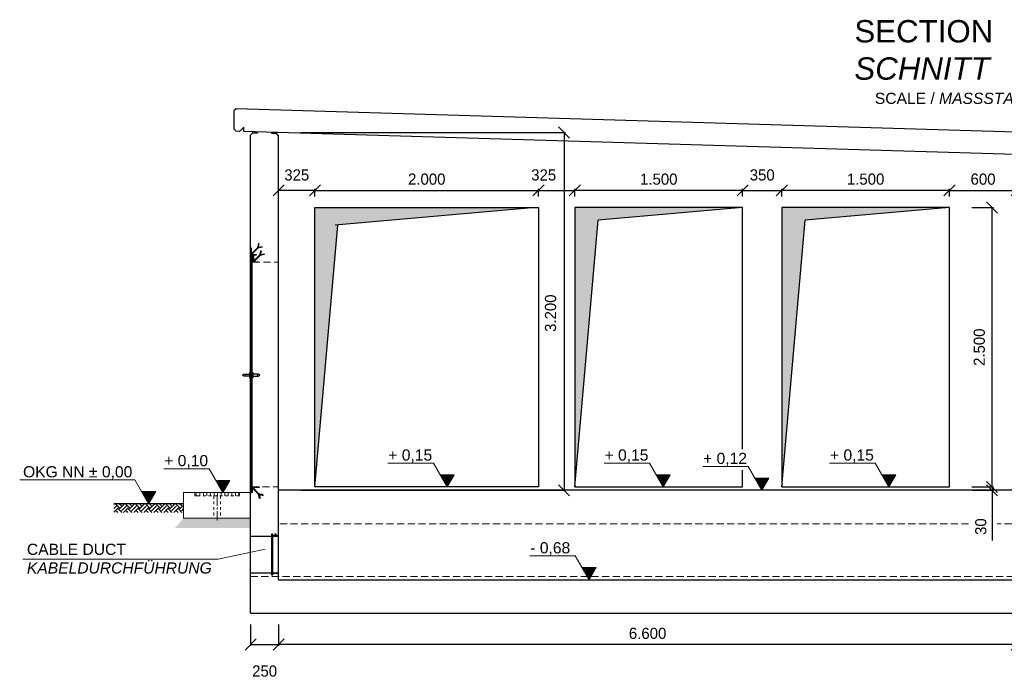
# Model space of a CAD drawing. Header units: millimetres. Extents: x -2787 to 131613, y -54195 to 30918.
# Tile 61 of 69: x 99992 to 108798, y -52221 to -46329. Entities that reach past the tile are written whole.
import ezdxf

# ---------------------------------------------------------------- set-up
doc = ezdxf.new("R2010")
doc.units = ezdxf.units.MM
for name, pattern in [('HIDDEN', [9.525, 6.35, -3.175]), ('JIS_02_1.0', [2, 1, -1]), ('MITTE2', [28.575, 19.05, -3.175, 3.175, -3.175])]:
    doc.linetypes.add(name, pattern=pattern)
doc.layers.add('Bemaßung', color=7, linetype='Continuous', lineweight=9)
doc.layers.add('Beschriftung', color=7, linetype='Continuous')
doc.layers.add('POL_Bema', color=7, linetype='Continuous')
doc.styles.add('LBB3.5M1000', font='isocp.shx', dxfattribs={"height": 3.5})
doc.dimstyles.new('DIN', dxfattribs={"dimtxt": 2.5, "dimasz": 2.5, "dimexe": 1.25, "dimexo": 0.625, "dimtad": 1, "dimtih": 1, "dimdec": 4, "dimdsep": 46, "dimlunit": 6, "dimtxsty": 'Standard', "dimcen": 2.5, "dimadec": 0, "dimazin": 0, "dimtfac": 1, "dimtdec": 4, "dimtmove": 0, "dimatfit": 3, "dimfxl": 0, "dimtvp": 1, "dimtolj": 1, "dimtzin": 0, "dimarcsym": 0})

# ---------------------------------------------------------------- blocks, each defined once
blk = doc.blocks.new('_Oblique')
at = {"layer": 'POL_Bema', "color": 0, "lineweight": -2}
blk.add_line((-0.5, -0.5), (0.5, 0.5), dxfattribs=at)
blk = doc.blocks.new('*D430')
at = {"layer": 'Bemaßung', "color": 0, "lineweight": -2, "transparency": 16777216}
for p, q in [((102507.5, -47338.1), (104872.6, -47338.1)), ((104860.1, -47338.1), (104860.1, -50539.1)), ((102507.5, -50539.1), (104872.6, -50539.1))]:
    blk.add_line(p, q, dxfattribs=at)
at = {"layer": 'DEFPOINTS', "color": 0, "transparency": 16777216}
for p in [(102307.5, -47338.1), (102307.5, -50539.1), (104860.1, -50539.1)]:
    blk.add_point(p, dxfattribs=at)
at = {"layer": 'Bemaßung', "color": 0, "lineweight": -2, "transparency": 16777216, "xscale": 100, "yscale": 100, "zscale": 100}
for p, rotation in [((104860.1, -47338.1), 90), ((104860.1, -50539.1), 270)]:
    blk.add_blockref('_Oblique', p, dxfattribs=dict(at, rotation=rotation))
at = {"layer": 'Bemaßung', "color": 0, "transparency": 16777216, "insert": (104740, -48954.6), "char_height": 100, "attachment_point": 5, "rotation": 90}
blk.add_mtext('\\A1;3.200', dxfattribs=at)
blk = doc.blocks.new('*D438')
at = {"layer": 'Bemaßung', "color": 0, "lineweight": -2, "transparency": 16777216}
for p, q in [((108507.5, -48009.1), (108700.3, -48009.1)), ((108687.8, -50509.1), (108687.8, -48009.1)), ((108507.5, -50509.1), (108700.3, -50509.1))]:
    blk.add_line(p, q, dxfattribs=at)
at = {"layer": 'DEFPOINTS', "color": 0, "transparency": 16777216}
for p in [(108307.5, -48009.1), (108687.8, -48009.1), (108307.5, -50509.1)]:
    blk.add_point(p, dxfattribs=at)
at = {"layer": 'Bemaßung', "color": 0, "lineweight": -2, "transparency": 16777216, "xscale": 100, "yscale": 100, "zscale": 100}
for p, rotation in [((108687.8, -48009.1), 90), ((108687.8, -50509.1), 270)]:
    blk.add_blockref('_Oblique', p, dxfattribs=dict(at, rotation=rotation))
at = {"layer": 'Bemaßung', "color": 0, "transparency": 16777216, "insert": (108574.1, -49259.1), "char_height": 100, "attachment_point": 5, "rotation": 90}
blk.add_mtext('\\A1;2.500', dxfattribs=at)
blk = doc.blocks.new('*D439')
at = {"layer": 'Bemaßung', "color": 0, "lineweight": -2, "transparency": 16777216}
for p, q in [((108687.8, -50509.1), (108687.8, -50409.1)), ((108507.5, -50509.1), (108700.3, -50509.1)), ((108507.5, -50539.1), (108700.3, -50539.1)), ((108687.8, -50509.1), (108687.8, -50539.1)), ((108687.8, -50539.1), (108687.8, -50989.1))]:
    blk.add_line(p, q, dxfattribs=at)
at = {"layer": 'DEFPOINTS', "color": 0, "transparency": 16777216}
for p in [(108307.5, -50509.1), (108307.5, -50539.1), (108687.8, -50539.1)]:
    blk.add_point(p, dxfattribs=at)
at = {"layer": 'Bemaßung', "color": 0, "lineweight": -2, "transparency": 16777216, "xscale": 100, "yscale": 100, "zscale": 100}
for p, rotation in [((108687.8, -50509.1), 270), ((108687.8, -50539.1), 90)]:
    blk.add_blockref('_Oblique', p, dxfattribs=dict(at, rotation=rotation))
at = {"layer": 'Bemaßung', "color": 0, "transparency": 16777216, "insert": (108587.8, -50864.1), "char_height": 100, "attachment_point": 5, "rotation": 90}
blk.add_mtext('\\A1;30', dxfattribs=at)
blk = doc.blocks.new('*D440')
at = {"layer": 'Bemaßung', "color": 0, "lineweight": -2, "transparency": 16777216}
for p, q in [((102632.5, -47909.1), (102632.5, -47843.2)), ((102632.5, -47855.7), (104632.5, -47855.7)), ((104632.5, -47909.1), (104632.5, -47843.2))]:
    blk.add_line(p, q, dxfattribs=at)
at = {"layer": 'DEFPOINTS', "color": 0, "transparency": 16777216}
for p in [(104632.5, -47855.7), (102632.5, -48009.1), (104632.5, -48009.1)]:
    blk.add_point(p, dxfattribs=at)
at = {"layer": 'Bemaßung', "color": 0, "lineweight": -2, "transparency": 16777216, "xscale": 100, "yscale": 100, "zscale": 100, "rotation": 180}
blk.add_blockref('_Oblique', (102632.5, -47855.7), dxfattribs=at)
at = {"layer": 'Bemaßung', "color": 0, "lineweight": -2, "transparency": 16777216, "xscale": 100, "yscale": 100, "zscale": 100}
blk.add_blockref('_Oblique', (104632.5, -47855.7), dxfattribs=at)
at = {"layer": 'Bemaßung', "color": 0, "transparency": 16777216, "insert": (103632.5, -47755.7), "char_height": 100, "attachment_point": 5}
blk.add_mtext('\\A1;2.000', dxfattribs=at)
blk = doc.blocks.new('*D441')
at = {"layer": 'Bemaßung', "color": 0, "lineweight": -2, "transparency": 16777216}
for p, q in [((104957.5, -47909.1), (104957.5, -47843.2)), ((106457.5, -47855.7), (104957.5, -47855.7)), ((106457.5, -47909.1), (106457.5, -47843.2))]:
    blk.add_line(p, q, dxfattribs=at)
at = {"layer": 'DEFPOINTS', "color": 0, "transparency": 16777216}
for p in [(104957.5, -47855.7), (104957.5, -48009.1), (106457.5, -48009.1)]:
    blk.add_point(p, dxfattribs=at)
at = {"layer": 'Bemaßung', "color": 0, "lineweight": -2, "transparency": 16777216, "xscale": 100, "yscale": 100, "zscale": 100, "rotation": 180}
blk.add_blockref('_Oblique', (104957.5, -47855.7), dxfattribs=at)
at = {"layer": 'Bemaßung', "color": 0, "lineweight": -2, "transparency": 16777216, "xscale": 100, "yscale": 100, "zscale": 100}
blk.add_blockref('_Oblique', (106457.5, -47855.7), dxfattribs=at)
at = {"layer": 'Bemaßung', "color": 0, "transparency": 16777216, "insert": (105707.5, -47755.7), "char_height": 100, "attachment_point": 5}
blk.add_mtext('\\A1;1.500', dxfattribs=at)
blk = doc.blocks.new('*D442')
at = {"layer": 'Bemaßung', "color": 0, "lineweight": -2, "transparency": 16777216}
for p, q in [((106807.5, -47909.1), (106807.5, -47843.2)), ((108307.5, -47855.7), (106807.5, -47855.7)), ((108307.5, -47909.1), (108307.5, -47843.2))]:
    blk.add_line(p, q, dxfattribs=at)
at = {"layer": 'DEFPOINTS', "color": 0, "transparency": 16777216}
for p in [(106807.5, -47855.7), (106807.5, -48009.1), (108307.5, -48009.1)]:
    blk.add_point(p, dxfattribs=at)
at = {"layer": 'Bemaßung', "color": 0, "lineweight": -2, "transparency": 16777216, "xscale": 100, "yscale": 100, "zscale": 100, "rotation": 180}
blk.add_blockref('_Oblique', (106807.5, -47855.7), dxfattribs=at)
at = {"layer": 'Bemaßung', "color": 0, "lineweight": -2, "transparency": 16777216, "xscale": 100, "yscale": 100, "zscale": 100}
blk.add_blockref('_Oblique', (108307.5, -47855.7), dxfattribs=at)
at = {"layer": 'Bemaßung', "color": 0, "transparency": 16777216, "insert": (107557.5, -47755.7), "char_height": 100, "attachment_point": 5}
blk.add_mtext('\\A1;1.500', dxfattribs=at)
blk = doc.blocks.new('*D451')
at = {"layer": 'Bemaßung', "color": 0, "lineweight": -2, "transparency": 16777216}
for p, q in [((102057.5, -51739.1), (102057.5, -51932.1)), ((102307.5, -51739.1), (102307.5, -51932.1)), ((102057.5, -51919.6), (102307.5, -51919.6))]:
    blk.add_line(p, q, dxfattribs=at)
at = {"layer": 'DEFPOINTS', "color": 0, "transparency": 16777216}
for p in [(102057.5, -51639.1), (102307.5, -51639.1), (102307.5, -51919.6)]:
    blk.add_point(p, dxfattribs=at)
at = {"layer": 'Bemaßung', "color": 0, "lineweight": -2, "transparency": 16777216, "xscale": 100, "yscale": 100, "zscale": 100, "rotation": 180}
blk.add_blockref('_Oblique', (102057.5, -51919.6), dxfattribs=at)
at = {"layer": 'Bemaßung', "color": 0, "lineweight": -2, "transparency": 16777216, "xscale": 100, "yscale": 100, "zscale": 100}
blk.add_blockref('_Oblique', (102307.5, -51919.6), dxfattribs=at)
at = {"layer": 'Bemaßung', "color": 0, "transparency": 16777216, "insert": (102182.5, -52157.1), "char_height": 100, "attachment_point": 5}
blk.add_mtext('\\A1;250', dxfattribs=at)
blk = doc.blocks.new('*D452')
at = {"layer": 'Bemaßung', "color": 0, "lineweight": -2, "transparency": 16777216}
for p, q in [((102307.5, -51739.1), (102307.5, -51932.1)), ((108907.5, -51739.1), (108907.5, -51932.1)), ((108907.5, -51919.6), (102307.5, -51919.6))]:
    blk.add_line(p, q, dxfattribs=at)
at = {"layer": 'DEFPOINTS', "color": 0, "transparency": 16777216}
for p in [(102307.5, -51639.1), (108907.5, -51639.1), (102307.5, -51919.6)]:
    blk.add_point(p, dxfattribs=at)
at = {"layer": 'Bemaßung', "color": 0, "lineweight": -2, "transparency": 16777216, "xscale": 100, "yscale": 100, "zscale": 100, "rotation": 180}
blk.add_blockref('_Oblique', (102307.5, -51919.6), dxfattribs=at)
at = {"layer": 'Bemaßung', "color": 0, "lineweight": -2, "transparency": 16777216, "xscale": 100, "yscale": 100, "zscale": 100}
blk.add_blockref('_Oblique', (108907.5, -51919.6), dxfattribs=at)
at = {"layer": 'Bemaßung', "color": 0, "transparency": 16777216, "insert": (105607.5, -51819.6), "char_height": 100, "attachment_point": 5}
blk.add_mtext('\\A1;6.600', dxfattribs=at)
blk = doc.blocks.new('*D520')
at = {"layer": 'Bemaßung', "color": 0, "lineweight": -2, "transparency": 16777216}
for p, q in [((104632.5, -47909.1), (104632.5, -47843.2)), ((104632.5, -47855.7), (104957.5, -47855.7)), ((104957.5, -47909.1), (104957.5, -47843.2))]:
    blk.add_line(p, q, dxfattribs=at)
at = {"layer": 'DEFPOINTS', "color": 0, "transparency": 16777216}
for p in [(104957.5, -47855.7), (104632.5, -48009.1), (104957.5, -48009.1)]:
    blk.add_point(p, dxfattribs=at)
at = {"layer": 'Bemaßung', "color": 0, "lineweight": -2, "transparency": 16777216, "xscale": 100, "yscale": 100, "zscale": 100, "rotation": 180}
blk.add_blockref('_Oblique', (104632.5, -47855.7), dxfattribs=at)
at = {"layer": 'Bemaßung', "color": 0, "lineweight": -2, "transparency": 16777216, "xscale": 100, "yscale": 100, "zscale": 100}
blk.add_blockref('_Oblique', (104957.5, -47855.7), dxfattribs=at)
at = {"layer": 'Bemaßung', "color": 0, "transparency": 16777216, "insert": (104678.3, -47718.2), "char_height": 100, "attachment_point": 5}
blk.add_mtext('\\A1;325', dxfattribs=at)
blk = doc.blocks.new('*D521')
at = {"layer": 'Bemaßung', "color": 0, "lineweight": -2, "transparency": 16777216}
for p, q in [((106457.5, -47909.1), (106457.5, -47843.2)), ((106457.5, -47855.7), (106807.5, -47855.7)), ((106807.5, -47909.1), (106807.5, -47843.2))]:
    blk.add_line(p, q, dxfattribs=at)
at = {"layer": 'DEFPOINTS', "color": 0, "transparency": 16777216}
for p in [(106807.5, -47855.7), (106457.5, -48009.1), (106807.5, -48009.1)]:
    blk.add_point(p, dxfattribs=at)
at = {"layer": 'Bemaßung', "color": 0, "lineweight": -2, "transparency": 16777216, "xscale": 100, "yscale": 100, "zscale": 100, "rotation": 180}
blk.add_blockref('_Oblique', (106457.5, -47855.7), dxfattribs=at)
at = {"layer": 'Bemaßung', "color": 0, "lineweight": -2, "transparency": 16777216, "xscale": 100, "yscale": 100, "zscale": 100}
blk.add_blockref('_Oblique', (106807.5, -47855.7), dxfattribs=at)
at = {"layer": 'Bemaßung', "color": 0, "transparency": 16777216, "insert": (106632.5, -47718.2), "char_height": 100, "attachment_point": 5}
blk.add_mtext('\\A1;350', dxfattribs=at)
blk = doc.blocks.new('*D522')
at = {"layer": 'Bemaßung', "color": 0, "lineweight": -2, "transparency": 16777216}
for p, q in [((102307.5, -47909.1), (102307.5, -47843.2)), ((102632.5, -47855.7), (102307.5, -47855.7)), ((102632.5, -47909.1), (102632.5, -47843.2))]:
    blk.add_line(p, q, dxfattribs=at)
at = {"layer": 'DEFPOINTS', "color": 0, "transparency": 16777216}
for p in [(102307.5, -47855.7), (102307.5, -48009.1), (102632.5, -48009.1)]:
    blk.add_point(p, dxfattribs=at)
at = {"layer": 'Bemaßung', "color": 0, "lineweight": -2, "transparency": 16777216, "xscale": 100, "yscale": 100, "zscale": 100, "rotation": 180}
blk.add_blockref('_Oblique', (102307.5, -47855.7), dxfattribs=at)
at = {"layer": 'Bemaßung', "color": 0, "lineweight": -2, "transparency": 16777216, "xscale": 100, "yscale": 100, "zscale": 100}
blk.add_blockref('_Oblique', (102632.5, -47855.7), dxfattribs=at)
at = {"layer": 'Bemaßung', "color": 0, "transparency": 16777216, "insert": (102470, -47718.2), "char_height": 100, "attachment_point": 5}
blk.add_mtext('\\A1;325', dxfattribs=at)
blk = doc.blocks.new('*D523')
at = {"layer": 'Bemaßung', "color": 0, "lineweight": -2, "transparency": 16777216}
for p, q in [((108307.5, -47909.1), (108307.5, -47843.2)), ((108307.5, -47855.7), (108907.5, -47855.7)), ((108907.5, -47909.1), (108907.5, -47843.2))]:
    blk.add_line(p, q, dxfattribs=at)
at = {"layer": 'DEFPOINTS', "color": 0, "transparency": 16777216}
for p in [(108907.5, -47855.7), (108307.5, -48009.1), (108907.5, -48009.1)]:
    blk.add_point(p, dxfattribs=at)
at = {"layer": 'Bemaßung', "color": 0, "lineweight": -2, "transparency": 16777216, "xscale": 100, "yscale": 100, "zscale": 100, "rotation": 180}
blk.add_blockref('_Oblique', (108307.5, -47855.7), dxfattribs=at)
at = {"layer": 'Bemaßung', "color": 0, "lineweight": -2, "transparency": 16777216, "xscale": 100, "yscale": 100, "zscale": 100}
blk.add_blockref('_Oblique', (108907.5, -47855.7), dxfattribs=at)
at = {"layer": 'Bemaßung', "color": 0, "transparency": 16777216, "insert": (108607.5, -47755.7), "char_height": 100, "attachment_point": 5}
blk.add_mtext('\\A1;600', dxfattribs=at)

msp = doc.modelspace()

# ---------------------------------------------------------------- hatches: boundary and pattern name
h = msp.add_hatch(color=256)
h.dxf.hatch_style = 1
h.paths.add_polyline_path([(104632.47891, -48009.14255), (102632.47891, -48009.14255), (102632.47891, -50509.14255), (102837.46103, -48166.18627)])
h = msp.add_hatch(color=256)
h.dxf.hatch_style = 1
h.paths.add_polyline_path([(105166.31768, -48122.10452), (106457.47891, -48009.14255), (104957.47891, -48009.14255), (104957.47891, -50509.14255)])
h = msp.add_hatch(color=256)
h.dxf.hatch_style = 1
h.paths.add_polyline_path([(107016.31768, -48122.10452), (108307.47891, -48009.14255), (106807.47891, -48009.14255), (106807.47891, -50509.14255)])
at = {"lineweight": 5}
h = msp.add_hatch(dxfattribs=at)
h.set_pattern_fill('ANSI31', color=256)
h.set_pattern_definition([(45, (113380.1718, -54167.9128), (-2.245064, 2.245064), [])])
edge = h.paths.add_edge_path()
edge.add_line((102107.47891, -48434.14255), (102057.47891, -48434.14255))
edge.add_line((102057.47891, -48434.14255), (102057.47891, -48369.14255))
edge.add_line((102057.47891, -48369.14255), (102059.97891, -48369.14255))
edge.add_arc((102059.97891, -48371.64255), 2.5, 0, 90, ccw=False)
edge.add_line((102062.47891, -48371.64255), (102062.47891, -48424.14255))
edge.add_arc((102067.47891, -48424.14255), 5, 180, 270)
edge.add_line((102067.47891, -48429.14255), (102104.97891, -48429.14255))
edge.add_arc((102104.97891, -48431.64255), 2.5, 0, 90, ccw=False)
edge.add_line((102107.47891, -48431.64255), (102107.47891, -48434.14255))
h = msp.add_hatch(dxfattribs=at)
h.set_pattern_fill('ANSI31', color=256)
h.set_pattern_definition([(45, (102057.479, -20932.307), (-2.24506403, 2.24506403), [])])
h.paths.add_polyline_path([(102067.47891, -50544.14255), (102057.47891, -50544.14255), (102057.47891, -48444.14255), (102067.47891, -48444.14255)])
h = msp.add_hatch(dxfattribs=at)
h.set_pattern_fill('ANSI31', color=256, scale=0.5)
h.set_pattern_definition([(45, (113906.4077, -32962.9177), (-1.12253202, 1.12253202), [])])
h.paths.add_polyline_path([(102071.47891, -48434.14255), (102071.47891, -48454.14255), (102073.47891, -48454.14255), (102073.47891, -48434.14255)])
h = msp.add_hatch(dxfattribs=at)
h.set_pattern_fill('ANSI31', color=256, angle=90)
h.set_pattern_definition([(135, (113380.1718, -54167.9128), (-2.245064, -2.245064), [])])
edge = h.paths.add_edge_path()
edge.add_line((102127.47891, -48499.14255), (102077.47891, -48499.14255))
edge.add_line((102077.47891, -48499.14255), (102077.47891, -48434.14255))
edge.add_line((102077.47891, -48434.14255), (102079.97891, -48434.14255))
edge.add_arc((102079.97891, -48436.64255), 2.5, 0, 90, ccw=False)
edge.add_line((102082.47891, -48436.64255), (102082.47891, -48489.14255))
edge.add_arc((102087.47891, -48489.14255), 5, 180, 270)
edge.add_line((102087.47891, -48494.14255), (102124.97891, -48494.14255))
edge.add_arc((102124.97891, -48496.64255), 2.5, 0, 90, ccw=False)
edge.add_line((102127.47891, -48496.64255), (102127.47891, -48499.14255))
h = msp.add_hatch(dxfattribs=at)
h.set_pattern_fill('ANSI31', color=256, angle=90)
h.set_pattern_definition([(135, (113380.1718, -54167.9128), (-2.245064, -2.245064), [])])
edge = h.paths.add_edge_path()
edge.add_line((102067.47891, -50559.14255), (102067.47891, -50509.14255))
edge.add_line((102067.47891, -50509.14255), (102132.47891, -50509.14255))
edge.add_line((102132.47891, -50509.14255), (102132.47891, -50511.64255))
edge.add_arc((102129.97891, -50511.64255), 2.5, -90, 0, ccw=False)
edge.add_line((102129.97891, -50514.14255), (102077.47891, -50514.14255))
edge.add_arc((102077.47891, -50519.14255), 5, 90, 180)
edge.add_line((102072.47891, -50519.14255), (102072.47891, -50556.64255))
edge.add_arc((102069.97891, -50556.64255), 2.5, 270, 360, ccw=False)
edge.add_line((102069.97891, -50559.14255), (102067.47891, -50559.14255))
at = {"linetype": 'JIS_02_1.0', "lineweight": 5, "ltscale": 25}
h = msp.add_hatch(dxfattribs=at)
h.set_pattern_fill('ANSI31', color=256, scale=10, angle=45)
h.set_pattern_definition([(90, (114557.48, -50574.143), (-31.75, 5e-15), [])])
h.paths.add_polyline_path([(101956.47891, -50589.14255), (101558.47891, -50589.14255), (101558.47891, -50559.14255), (101956.47891, -50559.14255)])
h = msp.add_hatch()
h.set_pattern_fill('EARTH', color=256, scale=10, angle=45)
h.set_pattern_definition([(45, (101457.48, -26582.83), (7e-15, 89.80256), [63.5, -63.5]), (45, (101440.64, -26565.99), (7e-15, 89.80256), [63.5, -63.5]), (45, (101423.8, -26549.15), (7e-15, 89.80256), [63.5, -63.5]), (135, (101423.8, -26537.926), (-89.80256, 7e-15), [63.5, -63.5]), (135, (101440.64, -26521.09), (-89.80256, 7e-15), [63.5, -63.5]), (135, (101457.48, -26504.25), (-89.80256, 7e-15), [63.5, -63.5])])
h.paths.add_polyline_path([(101457.47891, -50659.14255), (100833.49046, -50659.14255), (100833.49046, -50736.48562), (101457.47891, -50736.48562)])
at = {"layer": 'Bemaßung', "lineweight": 5}
h = msp.add_hatch(dxfattribs=at)
h.set_pattern_fill('GRAVEL', color=256)
h.set_pattern_definition([(228.0127875, (113025.767, -24805.4278), (-203.20000002, -228.59999999), [3.417214, -338.304836]), (184.969741, (113023.4809, -24807.9678), (304.79999988, 25.400001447), [5.864047, -580.54049]), (132.510447, (113017.6389, -24808.4758), (254.00000011, -279.3999999), [4.134815, -409.347228]), (267.273689, (113007.7329, -24814.8258), (25.400000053, 507.999999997), [5.340045, -528.664374]), (292.833654, (113007.4789, -24820.1598), (-127.00000001, 304.799999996), [5.236337, -518.398077]), (357.273689, (113009.5109, -24824.9858), (-507.999999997, 25.400000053), [5.340045, -528.664374]), (37.6942405, (113014.8449, -24825.2398), (-330.199999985, -254.00000002), [7.061937, -699.131153]), (72.2553284, (113020.4329, -24820.9218), (177.800000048, 558.799999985), [6.667195, -660.052566]), (121.4295656, (113022.4649, -24814.5718), (-203.20000003, 330.19999998), [5.35813, -530.455457]), (175.236358, (113019.671, -24809.9998), (279.4, -25.40000004), [6.117133, -299.73937]), (222.3974378, (113013.5749, -24809.4918), (-304.79999999, -279.40000001), [7.91078, -783.167725]), (138.814075, (113032.879, -24815.0798), (-177.79999999, 152.40000001), [2.700045, -267.305658]), (171.4692344, (113030.8469, -24813.3018), (330.20000001, -50.79999994), [5.13682, -508.54639]), (225, (113025.767, -24812.54), (-4e-15, -25.4), [3.592093, -32.32893]), (203.19859, (113023.989, -24809.4918), (127, 50.8), [1.934413, -191.506224]), (291.80141, (113022.211, -24810.254), (-25.4, 76.2), [2.735656, -134.04753]), (30.963757, (113023.227, -24812.7938), (76.2, 50.8), [4.443197, -143.662982]), (161.56505, (113027.037, -24810.508), (50.8, -25.4), [3.212871, -77.108981]), (16.3895403, (113007.4789, -24810.2538), (254, 76.2), [4.50088, -445.588267]), (70.346176, (113011.7969, -24808.9838), (-101.60000001, -279.4), [3.77599, -373.822157]), (293.19859, (113027.037, -24805.4278), (-50.8, 127), [3.8688, -189.571836]), (343.6104597, (113028.5609, -24808.9838), (-254.000000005, 76.19999998), [4.50088, -445.588267]), (339.443955, (113007.479, -24826.0018), (-127, 50.8), [4.340352, -212.677343]), (294.7751406, (113011.543, -24827.5258), (-127.00000015, 279.39999993), [3.636721, -360.035934]), (66.80141, (113027.291, -24830.8278), (50.8, 127), [3.8688, -189.571836]), (17.3540246, (113028.8149, -24827.2718), (-330.19999999, -101.60000002), [4.257827, -421.52376]), (69.443955, (113014.845, -24830.8278), (-50.8, -127), [2.170176, -214.84752]), (101.309932, (113025.767, -24830.828), (-25.4, 101.6), [1.295146, -128.21995]), (165.963757, (113025.513, -24829.558), (76.2, -25.4), [5.236337, -99.490546]), (186.009006, (113020.4329, -24828.2878), (254, 25.400000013), [4.85267, -480.413649]), (303.690068, (113023.227, -24815.08), (-25.4, 50.8), [3.663239, -87.917764]), (353.1572266, (113025.2589, -24818.1278), (431.800000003, -50.799999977), [6.395568, -633.16009]), (60.945396, (113031.609, -24818.8898), (-101.6, -177.8), [2.615082, -258.893923]), (90, (113032.88, -24816.604), (-25.4, 25.4), [1.524, -23.876]), (120.256437, (113019.925, -24827.5258), (101.59999999, -177.80000001), [3.52867, -349.339408]), (48.0127875, (113018.147, -24824.4778), (203.20000002, 228.59999999), [6.834429, -334.887622]), (0, (113022.72, -24819.398), (25.4, 25.4), [6.604, -18.796]), (325.3048465, (113029.3229, -24819.3978), (254.0000001, -177.79999986), [4.016096, -397.593167]), (254.054604, (113032.625, -24821.6838), (-25.4, -101.6), [3.69829, -181.2165]), (207.6459754, (113031.6089, -24825.2398), (-482.600000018, -253.999999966), [6.02145, -596.124644]), (175.4260787, (113026.2749, -24828.0338), (-330.2, 25.4), [6.370295, -630.658465])])
h.paths.add_polyline_path([(101457.47891, -50789.14255), (101380.14041, -50876.17145), (102057.47891, -50876.17145), (102057.47891, -50789.14255)])
at = {"layer": 'Beschriftung', "lineweight": 5}
h = msp.add_hatch(dxfattribs=at)
h.set_pattern_fill('LINE', color=256, scale=2)
h.set_pattern_definition([(0, (101560.082, -18315.997), (0, 6.35), [])])
h.paths.add_polyline_path([(101810.08199, -50559.14255), (101747.38842, -50450.55412), (101872.77555, -50450.55412)])
h = msp.add_hatch(dxfattribs=at)
h.set_pattern_fill('LINE', color=256, scale=2)
h.set_pattern_definition([(0, (103563.888, -18265.997), (0, 6.35), [])])
h.paths.add_polyline_path([(103813.88794, -50509.14255), (103751.19437, -50400.55412), (103876.5815, -50400.55412)])
h = msp.add_hatch(dxfattribs=at)
h.set_pattern_fill('LINE', color=256, scale=2)
h.set_pattern_definition([(0, (105497.813, -18265.997), (0, 6.35), [])])
h.paths.add_polyline_path([(105747.81316, -50509.14255), (105685.1196, -50400.55412), (105810.50672, -50400.55412)])
h = msp.add_hatch(dxfattribs=at)
h.set_pattern_fill('LINE', color=256, scale=2)
h.set_pattern_definition([(0, (106378.926, -18295.997), (0, 6.35), [])])
h.paths.add_polyline_path([(106628.92597, -50539.14255), (106566.23241, -50430.55412), (106691.61953, -50430.55412)])
h = msp.add_hatch(dxfattribs=at)
h.set_pattern_fill('LINE', color=256, scale=2)
h.set_pattern_definition([(0, (107513.888, -18265.997), (0, 6.35), [])])
h.paths.add_polyline_path([(107763.88794, -50509.14255), (107701.19437, -50400.55412), (107826.5815, -50400.55412)])
h = msp.add_hatch(dxfattribs=at)
h.set_pattern_fill('LINE', color=256, scale=2)
h.set_pattern_definition([(0, (114919.473, -18415.997), (0, 6.35), [])])
h.paths.add_polyline_path([(101145.48468, -50659.14255), (101208.17825, -50550.55412), (101082.79112, -50550.55412)])
h = msp.add_hatch(dxfattribs=at)
h.set_pattern_fill('LINE', color=256, scale=2)
h.set_pattern_definition([(0, (104833.519, -19095.997), (0, 6.35), [])])
h.paths.add_polyline_path([(105083.51908, -51339.14255), (105020.82551, -51230.55412), (105146.21264, -51230.55412)])

# ---------------------------------------------------------------- linework, layer by layer
for p, q in [((101927.53737, -47126.00626), (101907.54637, -47145.40653)), ((101907.54637, -47145.40653), (101907.54637, -47306.14458)), ((114387.42045, -47499.80276), (101927.53737, -47126.00626)), ((101907.54637, -47306.14458), (101927.53737, -47326.74431)), ((101957.47891, -47327.64255), (101927.53737, -47326.74431)), ((101997.47891, -47288.84255), (101957.47891, -47327.64255)), ((101997.47891, -47328.84255), (101997.47891, -47288.84255)), ((114317.47891, -47698.44255), (101997.47891, -47328.84255)), ((102077.46992, -47341.24228), (102057.47891, -47360.64255)), ((102057.47891, -51639.14255), (102057.47891, -47360.64255)), ((102077.46992, -47341.24228), (102077.76965, -47331.25128)), ((102077.46992, -47341.24228), (102117.45193, -47342.44174)), ((102117.45193, -47342.44174), (102117.75166, -47332.45074)), ((102247.50589, -47346.34336), (102247.80563, -47336.35236)), ((102287.48791, -47347.54282), (102247.50589, -47346.34336)), ((102287.48791, -47347.54282), (102287.78764, -47337.55182)), ((102307.47891, -47368.14255), (102287.48791, -47347.54282)), ((102307.47891, -51339.14255), (102307.47891, -47368.14255)), ((104607.47891, -48009.14255), (102812.46103, -48166.18627)), ((106457.47891, -48009.14255), (105166.31768, -48122.10452)), ((108307.47891, -48009.14255), (107016.31768, -48122.10452)), ((102632.47891, -50509.14255), (102837.46103, -48166.18627)), ((104957.47891, -50509.14255), (105166.31768, -48122.10452)), ((106807.47891, -50509.14255), (107016.31768, -48122.10452)), ((109157.47891, -50539.14255), (102307.47891, -50539.14255)), ((102057.47891, -50559.14255), (102067.47891, -50559.14255)), ((101457.47891, -50659.14255), (100833.49046, -50659.14255)), ((102307.47891, -51339.14255), (108907.47891, -51339.14255)), ((102057.47891, -51639.14255), (114257.47891, -51639.14255))]:
    msp.add_line(p, q)
at = {"lineweight": 50}
for p, q in [((102071.42153, -48444.14255), (102071.42153, -48454.14255)), ((102073.62402, -48454.14255), (102077.41663, -48454.14255))]:
    msp.add_line(p, q, dxfattribs=at)
at = {"linetype": 'HIDDEN', "lineweight": 18, "ltscale": 10}
for p, q in [((102077.47891, -48499.14255), (102307.47891, -48499.14255)), ((102067.47891, -50509.14255), (102307.47891, -50509.14255)), ((108478.69162, -50839.14255), (102307.47891, -50839.14255)), ((114007.47891, -50839.14255), (108732.73838, -50839.14255)), ((102057.47891, -51309.14255), (114257.47891, -51309.14255))]:
    msp.add_line(p, q, dxfattribs=at)
at = {"linetype": 'JIS_02_1.0', "lineweight": 5, "ltscale": 25}
for p, q in [((101557.47891, -50559.14255), (101557.47891, -50589.14255)), ((101557.47891, -50589.14255), (101587.47891, -50589.14255)), ((101727.32891, -50589.14255), (101727.32891, -50789.14255)), ((101787.62891, -50589.14255), (101787.62891, -50789.14255)), ((101957.47891, -50589.14255), (101927.47891, -50589.14255)), ((101957.47891, -50559.14255), (101957.47891, -50589.14255))]:
    msp.add_line(p, q, dxfattribs=at)
at = {"linetype": 'MITTE2', "lineweight": 18, "ltscale": 5}
msp.add_line((101757.47891, -50583.02449), (101757.47891, -50808.15975), dxfattribs=at)
at = {"lineweight": 5}
for p, q in [((102273.37072, -50949.14255), (102273.37072, -50953.42974)), ((102273.37072, -50949.14255), (102286.5871, -50949.14255)), ((102274.52871, -50954.03763), (102273.37072, -50953.42974)), ((102274.52856, -50954.03751), (102285.42987, -50954.03751)), ((102274.73352, -50929.08761), (102274.73352, -50944.14255)), ((102283.97431, -50927.83761), (102275.98352, -50927.83761)), ((102276.48517, -50931.64255), (102277.35697, -50931.13922)), ((102276.48517, -50949.14255), (102276.48517, -50931.64255)), ((102276.48517, -50931.64255), (102283.47265, -50931.64255)), ((102276.86712, -50949.14255), (102276.86712, -50953.33857)), ((102279.97891, -50929.02892), (102277.35697, -50930.5427)), ((102277.35697, -50930.5427), (102277.35697, -50949.14255)), ((102277.35697, -50931.13922), (102282.60086, -50931.13922)), ((102279.97891, -50929.02892), (102282.60086, -50930.5427)), ((102282.60086, -50930.5427), (102282.60086, -50949.14255)), ((102283.47265, -50931.64255), (102282.60086, -50931.13922)), ((102283.09071, -50949.14255), (102283.09071, -50953.33857)), ((102283.47265, -50949.14255), (102283.47265, -50931.64255)), ((102285.22431, -50944.14255), (102285.22431, -50929.08761)), ((102285.42982, -50954.03763), (102286.5871, -50953.43008)), ((102286.5871, -50949.14255), (102286.5871, -50953.43008))]:
    msp.add_line(p, q, dxfattribs=at)
at = {"linetype": 'MITTE2', "lineweight": 18, "ltscale": 0.2}
msp.add_line((102279.97891, -50925.8549), (102279.97891, -50955.91217), dxfattribs=at)
for points in [[(102632.47891, -48009.14255), (104632.47891, -48009.14255), (104632.47891, -50509.14255), (102632.47891, -50509.14255)], [(106807.47891, -50509.14255), (108307.47891, -50509.14255), (108307.47891, -48009.14255), (106807.47891, -48009.14255)], [(102067.47891, -50544.14255), (102057.47891, -50544.14255), (102057.47891, -48444.14255), (102067.47891, -48444.14255)], [(102071.47891, -48434.14255), (102071.47891, -48454.14255), (102073.47891, -48454.14255), (102073.47891, -48434.14255)], [(102047.68573, -49534.14255), (102057.68573, -49534.14255), (102057.68573, -49484.14255), (102047.68573, -49484.14255)], [(102077.68573, -49534.14255), (102067.68573, -49534.14255), (102067.68573, -49484.14255), (102077.68573, -49484.14255)], [(102252.47891, -51299.14255), (102247.47891, -51299.14255), (102247.47891, -50929.14255), (102252.47891, -50929.14255)]]:
    msp.add_lwpolyline(points, close=True)
for points in [[(106457.47891, -50171.11484), (106457.47891, -48009.14255), (104957.47891, -48009.14255), (104957.47891, -50509.14255), (106457.47891, -50509.14255), (106457.47891, -50358.33329)], [(102123.20165, -48372.66246), (102133.76246, -48333.24897), (102127.96691, -48331.69605), (102117.8222, -48369.55663)], [(102123.20165, -48372.66246), (102066.0647, -48429.79941), (102061.82206, -48425.55677), (102117.8222, -48369.55663)], [(102124.75456, -48366.8669), (102158.3725, -48357.85901), (102159.92541, -48363.65456), (102122.06484, -48373.79927)], [(102143.20165, -48437.66246), (102153.76246, -48398.24897), (102147.96691, -48396.69605), (102137.8222, -48434.55663)], [(102144.75456, -48431.8669), (102178.3725, -48422.85901), (102179.92541, -48428.65456), (102142.06484, -48438.79927)], [(102143.20165, -48437.66246), (102086.0647, -48494.79941), (102081.82206, -48490.55677), (102137.8222, -48434.55663)], [(101997.68573, -49499.14255), (102047.68573, -49499.14255), (102047.68573, -49519.14255), (101997.68573, -49519.14255)], [(102127.68573, -49499.14255), (102077.68573, -49499.14255), (102077.68573, -49519.14255), (102127.68573, -49519.14255)], [(102128.95901, -50574.86529), (102071.82206, -50517.72834), (102076.0647, -50513.4857), (102132.06484, -50569.48584)], [(102134.75456, -50576.4182), (102143.76246, -50610.03614), (102137.96691, -50611.58905), (102127.8222, -50573.72848)], [(102128.95901, -50574.86529), (102168.3725, -50585.4261), (102169.92541, -50579.63055), (102132.06484, -50569.48584)], [(102057.47891, -50949.14255), (102247.47891, -50949.14255)], [(102252.47891, -50944.14255), (102307.47891, -50944.14255)], [(102252.47891, -50949.14255), (102307.47891, -50949.14255)], [(102247.47891, -51279.14255), (102057.47891, -51279.14255)], [(102307.47891, -51279.14255), (102252.47891, -51279.14255)], [(102307.47891, -51284.14255), (102252.47891, -51284.14255)]]:
    msp.add_lwpolyline(points)
for points in [[(102107.47891, -48434.14255), (102057.47891, -48434.14255), (102057.47891, -48369.14255), (102059.97891, -48369.14255, -0.4142135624), (102062.47891, -48371.64255), (102062.47891, -48424.14255, 0.4142135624), (102067.47891, -48429.14255), (102104.97891, -48429.14255, -0.4142135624), (102107.47891, -48431.64255)], [(102127.47891, -48499.14255), (102077.47891, -48499.14255), (102077.47891, -48434.14255), (102079.97891, -48434.14255, -0.4142135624), (102082.47891, -48436.64255), (102082.47891, -48489.14255, 0.4142135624), (102087.47891, -48494.14255), (102124.97891, -48494.14255, -0.4142135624), (102127.47891, -48496.64255)], [(102067.47891, -50559.14255), (102067.47891, -50509.14255), (102132.47891, -50509.14255), (102132.47891, -50511.64255, -0.4142135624), (102129.97891, -50514.14255), (102077.47891, -50514.14255, 0.4142135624), (102072.47891, -50519.14255), (102072.47891, -50556.64255, -0.4142135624), (102069.97891, -50559.14255)]]:
    msp.add_lwpolyline(points, format="xyb", close=True)
at = {"lineweight": 50}
msp.add_lwpolyline([(102073.47891, -48444.14255), (102077.41663, -48444.14255), (102077.41663, -48458.77529), (102073.47891, -48458.77529)], dxfattribs=at)
at = {"lineweight": 5}
msp.add_lwpolyline([(102057.47891, -50789.14255), (101457.47891, -50789.14255), (101457.47891, -50559.14255), (102057.47891, -50559.14255)], close=True, dxfattribs=at)
at = {"linetype": 'JIS_02_1.0', "lineweight": 5, "ltscale": 25}
msp.add_lwpolyline([(101956.47891, -50589.14255), (101558.47891, -50589.14255), (101558.47891, -50559.14255), (101956.47891, -50559.14255)], close=True, dxfattribs=at)
for centre in [(101997.68573, -49509.14255), (102127.68573, -49509.14255)]:
    msp.add_circle(centre, 10)
at = {"lineweight": 5}
for centre, radius, start, end in [((102275.11892, -50951.4306), 2.58733, 227.503066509, 312.50257014), ((102275.98352, -50929.08761), 1.25, 90, 180), ((102279.97891, -50947.07618), 6.99279, 243.575068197, 296.424924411), ((102284.8396, -50951.4306), 2.58733, 227.497459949, 312.4969635), ((102283.97431, -50929.08761), 1.25, 0, 90)]:
    msp.add_arc(centre, radius, start, end, dxfattribs=at)
at = {"lineweight": 50}
msp.add_spline([(102071.42153, -48449.14255), (102068.69729, -48449.56373), (102067.98754, -48451.16127), (102067.5661, -48453.49104), (102068.00971, -48455.13297), (102069.54016, -48457.30739), (102071.78036, -48457.08545), (102073.13335, -48455.57668), (102073.66569, -48453.93475), (102073.59913, -48448.52095), (102073.51039, -48444.12773)], degree=3, dxfattribs=at)
at = {"layer": 'Beschriftung', "lineweight": 5}
for p, q in [((101687.55016, -50346.9112), (101281.96451, -50346.9112)), ((101810.08199, -50559.14255), (101687.55016, -50346.9112)), ((103691.35611, -50296.9112), (103285.77046, -50296.9112)), ((103813.88794, -50509.14255), (103691.35611, -50296.9112)), ((105625.28133, -50296.9112), (105219.69568, -50296.9112)), ((105747.81316, -50509.14255), (105625.28133, -50296.9112)), ((106506.39415, -50326.9112), (106100.80849, -50326.9112)), ((106628.92597, -50539.14255), (106506.39415, -50326.9112)), ((107641.35611, -50296.9112), (107235.77046, -50296.9112)), ((107763.88794, -50509.14255), (107641.35611, -50296.9112)), ((101022.95286, -50446.9112), (99992.0996, -50446.9112)), ((101145.48468, -50659.14255), (101022.95286, -50446.9112)), ((101747.38842, -50450.55412), (101872.77555, -50450.55412)), ((101872.77555, -50450.55412), (101810.08199, -50559.14255)), ((103751.19437, -50400.55412), (103876.5815, -50400.55412)), ((103876.5815, -50400.55412), (103813.88794, -50509.14255)), ((105685.1196, -50400.55412), (105810.50672, -50400.55412)), ((105810.50672, -50400.55412), (105747.81316, -50509.14255)), ((106566.23241, -50430.55412), (106691.61953, -50430.55412)), ((106691.61953, -50430.55412), (106628.92597, -50539.14255)), ((107701.19437, -50400.55412), (107826.5815, -50400.55412)), ((107826.5815, -50400.55412), (107763.88794, -50509.14255)), ((101082.79112, -50550.55412), (101208.17825, -50550.55412)), ((101208.17825, -50550.55412), (101145.48468, -50659.14255)), ((101766.60726, -51154.93813), (102187.86348, -51065.96425)), ((100020.10303, -51154.93813), (101766.60726, -51154.93813)), ((104960.98725, -51126.9112), (104555.4016, -51126.9112)), ((105083.51908, -51339.14255), (104960.98725, -51126.9112)), ((105020.82551, -51230.55412), (105146.21264, -51230.55412)), ((105146.21264, -51230.55412), (105083.51908, -51339.14255))]:
    msp.add_line(p, q, dxfattribs=at)

# ---------------------------------------------------------------- texts
at = {"layer": 'Beschriftung', "attachment_point": 1, "style": 'LBB3.5M1000'}
for s, width, heights, insert, char_height in [('{\\fArial|b0|i0|c0|p34;SECTION\\P\\fArial|b0|i1|c0|p34;SCHNITT}', 4349.3181878, [0], (107457.00534, -46332.1449), 200), ('{\\fArial|b0|i0|c0|p34;SCALE / \\fArial|b0|i1|c0|p34;MASSSTAB\\fArial|b0|i0|c0|p34; 1:25}', 1683.0841803, [132.70794], (107639.99127, -46982.36267), 100), ('{\\fArial|b0|i0|c0|p34;+ 0,15}', 884.5236077, [0], (103288.8262, -50173.44599), 100), ('{\\fArial|b0|i0|c0|p34;+ 0,15}', 884.5236077, [0], (105222.75143, -50173.44599), 100), ('{\\fArial|b0|i0|c0|p34;+ 0,15}', 884.5236077, [0], (107238.8262, -50173.44599), 100), ('{\\fArial|b0|i0|c0|p34;+ 0,10}', 884.5236077, [0], (101285.02025, -50223.44599), 100), ('{\\fArial|b0|i0|c0|p34;+ 0,12}', 884.5236077, [0], (106103.86424, -50203.44599), 100), ('{\\fArial|b0|i0|c0|p34;OKG NN %%P 0,00}', 993.9631465, [0], (100022.09791, -50323.44599), 100), ('{\\fArial|b0|i0|c0|p34;CABLE DUCT\\P\\fArial|b0|i1|c0|p34;KABELDURCHFÜHRUNG}', 1678.6331875, [0], (100056.76453, -51017.28746), 100), ('{\\fArial|b0|i0|c0|p34;- 0,68}', 884.5236077, [0], (104558.45735, -51003.44599), 100)]:
    msp.add_mtext_dynamic_manual_height_columns(s, width=width, gutter_width=17.5, heights=heights, dxfattribs=dict(at, insert=insert, char_height=char_height))

# ---------------------------------------------------------------- dimensions: what is measured, and where the dimension line sits
at = {"layer": 'Bemaßung'}
dim = msp.add_linear_dim(base=(104860.0782, -50539.14255), p1=(102307.47891, -47338.14255), p2=(102307.47891, -50539.14255), angle=90, text='3.200', dimstyle='DIN', override={"dimscale": 10, "dimtxt": 10, "dimasz": 10, "dimexo": 20, "dimgap": 5, "dimdec": 2, "dimblk1": 'Oblique', "dimblk2": 'Oblique', "dimsah": 1, "dimtdec": 2, "dimtmove": 2}, dxfattribs=at)
dim.commit()
dim.dimension.update_dxf_attribs({"geometry": '*D430', "text_midpoint": (104739.95994, -48954.64255), "dimtype": 160})
for base, p1, p2, picture, middle in [((102307.47891, -47855.65945), (102632.47891, -48009.14255), (102307.47891, -48009.14255), '*D522', (102469.97891, -47718.15945)), ((104632.47891, -47855.65945), (102632.47891, -48009.14255), (104632.47891, -48009.14255), '*D440', (103632.47891, -47755.65945)), ((104957.47891, -47855.65945), (106457.47891, -48009.14255), (104957.47891, -48009.14255), '*D441', (105707.47891, -47755.65945)), ((106807.47891, -47855.65945), (106457.47891, -48009.14255), (106807.47891, -48009.14255), '*D521', (106632.47891, -47718.15945)), ((106807.47891, -47855.65945), (108307.47891, -48009.14255), (106807.47891, -48009.14255), '*D442', (107557.47891, -47755.65945)), ((108907.47891, -47855.65945), (108307.47891, -48009.14255), (108907.47891, -48009.14255), '*D523', (108607.47891, -47755.65945)), ((102307.47891, -51919.64109), (102057.47891, -51639.14255), (102307.47891, -51639.14255), '*D451', (102182.47891, -52157.14109)), ((102307.47891, -51919.64109), (108907.47891, -51639.14255), (102307.47891, -51639.14255), '*D452', (105607.47891, -51819.64109))]:
    dim = msp.add_linear_dim(base=base, p1=p1, p2=p2, dimstyle='DIN', override={"dimscale": 10, "dimtxt": 10, "dimasz": 10, "dimexo": 10, "dimgap": 5, "dimdec": 2, "dimblk1": 'Oblique', "dimblk2": 'Oblique', "dimsah": 1, "dimtdec": 2, "dimtmove": 2}, dxfattribs=at)
    dim.commit()
    dim.dimension.update_dxf_attribs({"geometry": picture, "text_midpoint": middle})
dim = msp.add_linear_dim(base=(104957.47891, -47855.65945), p1=(104632.47891, -48009.14255), p2=(104957.47891, -48009.14255), dimstyle='DIN', override={"dimscale": 10, "dimtxt": 10, "dimasz": 10, "dimexo": 10, "dimgap": 5, "dimdec": 2, "dimblk1": 'Oblique', "dimblk2": 'Oblique', "dimsah": 1, "dimtdec": 2, "dimtmove": 2}, dxfattribs=at)
dim.commit()
dim.dimension.update_dxf_attribs({"geometry": '*D520', "text_midpoint": (104678.29988, -47718.15945), "dimtype": 160})
dim = msp.add_linear_dim(base=(108687.7872, -48009.14255), p1=(108307.47891, -50509.14255), p2=(108307.47891, -48009.14255), angle=90, dimstyle='DIN', override={"dimscale": 10, "dimtxt": 10, "dimasz": 10, "dimexo": 20, "dimgap": 5, "dimdec": 2, "dimblk1": 'Oblique', "dimblk2": 'Oblique', "dimsah": 1, "dimtdec": 2, "dimtmove": 2}, dxfattribs=at)
dim.commit()
dim.dimension.update_dxf_attribs({"geometry": '*D438', "text_midpoint": (108574.12147, -49259.14255), "dimtype": 160})
dim = msp.add_linear_dim(base=(108687.7872, -50539.14255), p1=(108307.47891, -50509.14255), p2=(108307.47891, -50539.14255), angle=90, dimstyle='DIN', override={"dimscale": 10, "dimtxt": 10, "dimasz": 10, "dimexo": 20, "dimgap": 5, "dimdec": 2, "dimblk1": 'Oblique', "dimblk2": 'Oblique', "dimsah": 1, "dimtdec": 2, "dimtmove": 0}, dxfattribs=at)
dim.commit()
dim.dimension.update_dxf_attribs({"geometry": '*D439', "text_midpoint": (108587.7872, -50864.14255)})

doc.saveas('drawing.dxf')
